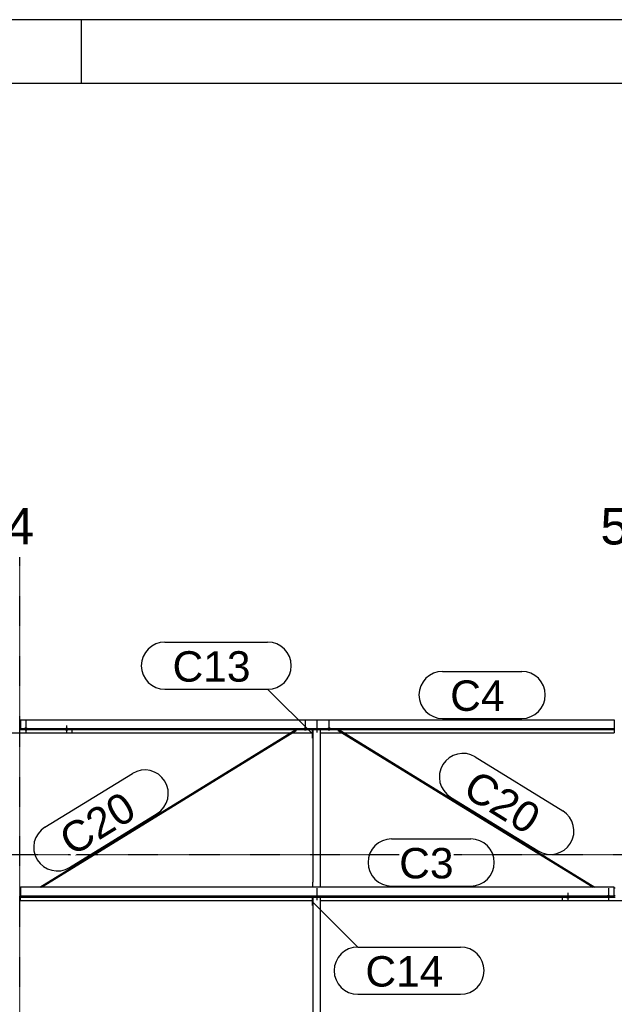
# Model space of a CAD drawing. Header units: millimetres. Extents: x -4888 to 73862, y -29046 to 15504.
# Tile 34 of 111: x 10498 to 13998, y 9708 to 15504. Entities that reach past the tile are written whole.
import ezdxf

# ---------------------------------------------------------------- set-up
doc = ezdxf.new("R2010")
doc.units = ezdxf.units.MM
doc.linetypes.add('DXK_LINE_DOT2', pattern=[3.9198, 1.9599, -1.9599])
doc.linetypes.add('DXK_LINE_DOT3', pattern=[5.9187, 2.979, -0.9799, 0.9799, -0.9799])
doc.styles.add('Arial', font='ARIAL.TTF', dxfattribs={"height": 0.2})

# ---------------------------------------------------------------- blocks, each defined once
blk = doc.blocks.new('Unknown-1953139-1278')
at = {"color": 7, "linetype": 'Continuous'}
for p, q in [((73861.9, 15503.7), (-4888.1, 15503.7)), ((10861.9, 15128.7), (10861.9, 15503.7)), ((73486.9, 15128.7), (-4513.1, 15128.7))]:
    blk.add_line(p, q, dxfattribs=at)
blk = doc.blocks.new('Part-1953139-17045 - 1282')
at = {"color": 3, "linetype": 'Continuous'}
for p, q in [((10503, 11383.2), (13997, 11383.2)), ((10503, 11383.2), (10503, 11324.9)), ((13997, 11383.2), (13997, 11324.9)), ((10503, 11332.4), (13997, 11332.4)), ((10503, 11324.9), (13997, 11324.9)), ((10807, 11306.2), (12093.5, 11306.2)), ((12102.6, 11306.2), (12222, 11306.2)), ((12269, 11306.2), (12397.4, 11306.2)), ((12406.5, 11306.2), (13997, 11306.2)), ((13997, 11324.9), (13997, 11306.2))]:
    blk.add_line(p, q, dxfattribs=at)
blk = doc.blocks.new('GridLine-1953139-4961 - 1282')
at = {"color": 174, "linetype": 'DXK_LINE_DOT3'}
blk.add_line((-1750, 10590), (64750, 10590), dxfattribs=at)
blk = doc.blocks.new('Part-1953139-17046 - 1282')
at = {"color": 3, "linetype": 'Continuous'}
for p, q in [((13997, 10396.9), (10503, 10396.9)), ((10503, 10396.9), (10503, 10338.6)), ((13997, 10338.6), (13997, 10396.9)), ((10503, 10346.1), (13997, 10346.1)), ((10503, 10338.6), (13997, 10338.6)), ((10503, 10319.9), (10503, 10338.6)), ((10503, 10319.9), (12222, 10319.9)), ((12269, 10319.9), (13693, 10319.9))]:
    blk.add_line(p, q, dxfattribs=at)
blk = doc.blocks.new('Bolt-1953139-17676 - 1282')
at = {"color": 5, "linetype": 'Continuous'}
for p, q in [((13956.2, 10343.2), (13956, 10342.8)), ((13956, 10342.8), (13956, 10342.3)), ((13956, 10342.3), (13956, 10341.8)), ((13956, 10341.8), (13956.2, 10341.4)), ((13956.4, 10343.7), (13956.2, 10343.2)), ((13956.2, 10341.4), (13956.4, 10340.9)), ((13956.7, 10344.1), (13956.4, 10343.7)), ((13956.4, 10340.9), (13956.7, 10340.5)), ((13957.1, 10344.6), (13956.7, 10344.1)), ((13956.7, 10340.5), (13957.1, 10340)), ((13957.5, 10345), (13957.1, 10344.6)), ((13957.1, 10340), (13957.5, 10339.6)), ((13958, 10345.3), (13957.5, 10345)), ((13957.5, 10339.6), (13958, 10339.3)), ((13958.6, 10345.7), (13958, 10345.3)), ((13958, 10339.3), (13958.6, 10338.9)), ((13959.3, 10346), (13958.6, 10345.7)), ((13958.6, 10338.9), (13959.3, 10338.6)), ((13960, 10346.3), (13959.3, 10346)), ((13959.3, 10338.6), (13960, 10338.3)), ((13960.8, 10346.5), (13960, 10346.3)), ((13960, 10338.3), (13960.8, 10338.1)), ((13961.6, 10346.7), (13960.8, 10346.5)), ((13960.8, 10338.1), (13961.6, 10337.9)), ((13962.4, 10346.9), (13961.6, 10346.7)), ((13961.6, 10337.9), (13962.4, 10337.7)), ((13963.2, 10347), (13962.4, 10346.9)), ((13962.4, 10337.7), (13963.2, 10337.6)), ((13964.1, 10347.1), (13963.2, 10347)), ((13963.2, 10337.6), (13964.1, 10337.5)), ((13965, 10347.1), (13964.1, 10347.1)), ((13964.1, 10337.5), (13965, 10337.5)), ((13965, 10362), (13965, 10319.7)), ((13965.9, 10347.1), (13965, 10347.1)), ((13965, 10337.5), (13965.9, 10337.5)), ((13966.8, 10347), (13965.9, 10347.1)), ((13965.9, 10337.5), (13966.8, 10337.6)), ((13967.6, 10346.9), (13966.8, 10347)), ((13966.8, 10337.6), (13967.6, 10337.7)), ((13968.4, 10346.7), (13967.6, 10346.9)), ((13967.6, 10337.7), (13968.4, 10337.9)), ((13969.2, 10346.5), (13968.4, 10346.7)), ((13968.4, 10337.9), (13969.2, 10338.1)), ((13970, 10346.3), (13969.2, 10346.5)), ((13969.2, 10338.1), (13970, 10338.3)), ((13970.7, 10346), (13970, 10346.3)), ((13970, 10338.3), (13970.7, 10338.6)), ((13971.4, 10345.7), (13970.7, 10346)), ((13970.7, 10338.6), (13971.4, 10338.9)), ((13972, 10345.3), (13971.4, 10345.7)), ((13971.4, 10338.9), (13972, 10339.3)), ((13972.5, 10345), (13972, 10345.3)), ((13972, 10339.3), (13972.5, 10339.6)), ((13972.9, 10344.6), (13972.5, 10345)), ((13972.5, 10339.6), (13972.9, 10340)), ((13973.3, 10344.1), (13972.9, 10344.6)), ((13972.9, 10340), (13973.3, 10340.5)), ((13973.6, 10343.7), (13973.3, 10344.1)), ((13973.3, 10340.5), (13973.6, 10340.9)), ((13973.8, 10343.2), (13973.6, 10343.7)), ((13973.6, 10340.9), (13973.8, 10341.4)), ((13974, 10342.8), (13973.8, 10343.2)), ((13973.8, 10341.4), (13974, 10341.8)), ((13974, 10342.3), (13974, 10342.8)), ((13974, 10341.8), (13974, 10342.3))]:
    blk.add_line(p, q, dxfattribs=at)
blk = doc.blocks.new('GridLine-1953139-4944 - 1282')
at = {"color": 174, "linetype": 'DXK_LINE_DOT3'}
blk.add_line((10500, -1750), (10500, 12340), dxfattribs=at)
at = {"color": 136, "linetype": 'Continuous', "style": 'Arial'}
blk.add_text('4', height=214.9, dxfattribs=at).set_placement((10416.6, 12415))
blk = doc.blocks.new('GridLine-1953139-4945 - 1282')
at = {"color": 136, "linetype": 'Continuous', "style": 'Arial'}
blk.add_text('5', height=214.9, dxfattribs=at).set_placement((13916.6, 12415))
blk = doc.blocks.new('Part-1953139-17675 - 1282')
at = {"color": 3, "linetype": 'Continuous'}
for p, q in [((13997, 10394.5), (14003, 10394.5)), ((13693, 10317.5), (13693, 10338.6)), ((14307, 10317.5), (13693, 10317.5)), ((13997, 10347.9), (14003, 10347.9)), ((13997, 10339.4), (14003, 10339.4)), ((14307, 10317.5), (14307, 10338.6))]:
    blk.add_line(p, q, dxfattribs=at)
blk = doc.blocks.new('Bolt-1953139-17435 - 1282')
at = {"color": 5, "linetype": 'Continuous'}
for p, q in [((10766.2, 11328.2), (10766, 11327.7)), ((10766, 11327.7), (10766, 11327.2)), ((10766, 11327.2), (10766, 11326.8)), ((10766, 11326.8), (10766.2, 11326.3)), ((10766.4, 11328.6), (10766.2, 11328.2)), ((10766.2, 11326.3), (10766.4, 11325.8)), ((10766.7, 11329.1), (10766.4, 11328.6)), ((10766.4, 11325.8), (10766.7, 11325.4)), ((10767.1, 11329.5), (10766.7, 11329.1)), ((10766.7, 11325.4), (10767.1, 11325)), ((10767.5, 11329.9), (10767.1, 11329.5)), ((10767.1, 11325), (10767.5, 11324.6)), ((10768, 11330.3), (10767.5, 11329.9)), ((10767.5, 11324.6), (10768, 11324.2)), ((10768.6, 11330.6), (10768, 11330.3)), ((10768, 11324.2), (10768.6, 11323.8)), ((10769.3, 11330.9), (10768.6, 11330.6)), ((10768.6, 11323.8), (10769.3, 11323.5)), ((10770, 11331.2), (10769.3, 11330.9)), ((10769.3, 11323.5), (10770, 11323.3)), ((10770.8, 11331.5), (10770, 11331.2)), ((10770, 11323.3), (10770.8, 11323)), ((10771.6, 11331.7), (10770.8, 11331.5)), ((10770.8, 11323), (10771.6, 11322.8)), ((10772.4, 11331.8), (10771.6, 11331.7)), ((10771.6, 11322.8), (10772.4, 11322.7)), ((10773.2, 11331.9), (10772.4, 11331.8)), ((10772.4, 11322.7), (10773.2, 11322.5)), ((10774.1, 11332), (10773.2, 11331.9)), ((10773.2, 11322.5), (10774.1, 11322.5)), ((10775, 11332), (10774.1, 11332)), ((10774.1, 11322.5), (10775, 11322.4)), ((10775, 11349.8), (10775, 11307.4)), ((10775.9, 11332), (10775, 11332)), ((10775, 11322.4), (10775.9, 11322.5)), ((10776.8, 11331.9), (10775.9, 11332)), ((10775.9, 11322.5), (10776.8, 11322.5)), ((10777.6, 11331.8), (10776.8, 11331.9)), ((10776.8, 11322.5), (10777.6, 11322.7)), ((10778.4, 11331.7), (10777.6, 11331.8)), ((10777.6, 11322.7), (10778.4, 11322.8)), ((10779.2, 11331.5), (10778.4, 11331.7)), ((10778.4, 11322.8), (10779.2, 11323)), ((10780, 11331.2), (10779.2, 11331.5)), ((10779.2, 11323), (10780, 11323.3)), ((10780.7, 11330.9), (10780, 11331.2)), ((10780, 11323.3), (10780.7, 11323.5)), ((10781.4, 11330.6), (10780.7, 11330.9)), ((10780.7, 11323.5), (10781.4, 11323.8)), ((10782, 11330.3), (10781.4, 11330.6)), ((10781.4, 11323.8), (10782, 11324.2)), ((10782.5, 11329.9), (10782, 11330.3)), ((10782, 11324.2), (10782.5, 11324.6)), ((10782.9, 11329.5), (10782.5, 11329.9)), ((10782.5, 11324.6), (10782.9, 11325)), ((10783.3, 11329.1), (10782.9, 11329.5)), ((10782.9, 11325), (10783.3, 11325.4)), ((10783.6, 11328.6), (10783.3, 11329.1)), ((10783.3, 11325.4), (10783.6, 11325.8)), ((10783.8, 11328.2), (10783.6, 11328.6)), ((10783.6, 11325.8), (10783.8, 11326.3)), ((10784, 11327.7), (10783.8, 11328.2)), ((10783.8, 11326.3), (10784, 11326.8)), ((10784, 11327.2), (10784, 11327.7)), ((10784, 11326.8), (10784, 11327.2))]:
    blk.add_line(p, q, dxfattribs=at)
blk = doc.blocks.new('Bolt-1953139-17431 - 1282')
at = {"color": 5, "linetype": 'Continuous'}
for p, q in [((10526.2, 11329.5), (10526, 11329.1)), ((10526, 11329.1), (10526, 11328.6)), ((10526, 11328.6), (10526, 11328.1)), ((10526, 11328.1), (10526.2, 11327.7)), ((10526.4, 11330), (10526.2, 11329.5)), ((10526.2, 11327.7), (10526.4, 11327.2)), ((10526.7, 11330.4), (10526.4, 11330)), ((10526.4, 11327.2), (10526.7, 11326.8)), ((10527.1, 11330.8), (10526.7, 11330.4)), ((10526.7, 11326.8), (10527.1, 11326.3)), ((10527.5, 11331.2), (10527.1, 11330.8)), ((10527.1, 11326.3), (10527.5, 11325.9)), ((10528, 11331.6), (10527.5, 11331.2)), ((10527.5, 11325.9), (10528, 11325.5)), ((10528.6, 11332), (10528, 11331.6)), ((10528, 11325.5), (10528.6, 11325.2)), ((10529.3, 11332.3), (10528.6, 11332)), ((10528.6, 11325.2), (10529.3, 11324.9)), ((10530, 11332.6), (10529.3, 11332.3)), ((10529.3, 11324.9), (10530, 11324.6)), ((10530.8, 11332.8), (10530, 11332.6)), ((10530, 11324.6), (10530.8, 11324.4)), ((10531.6, 11333), (10530.8, 11332.8)), ((10530.8, 11324.4), (10531.6, 11324.2)), ((10532.4, 11333.2), (10531.6, 11333)), ((10531.6, 11324.2), (10532.4, 11324)), ((10533.2, 11333.3), (10532.4, 11333.2)), ((10532.4, 11324), (10533.2, 11323.9)), ((10534.1, 11333.4), (10533.2, 11333.3)), ((10533.2, 11323.9), (10534.1, 11323.8)), ((10535, 11333.4), (10534.1, 11333.4)), ((10534.1, 11323.8), (10535, 11323.8)), ((10535, 11348.3), (10535, 11306)), ((10535.9, 11333.4), (10535, 11333.4)), ((10535, 11323.8), (10535.9, 11323.8)), ((10536.8, 11333.3), (10535.9, 11333.4)), ((10535.9, 11323.8), (10536.8, 11323.9)), ((10537.6, 11333.2), (10536.8, 11333.3)), ((10536.8, 11323.9), (10537.6, 11324)), ((10538.4, 11333), (10537.6, 11333.2)), ((10537.6, 11324), (10538.4, 11324.2)), ((10539.2, 11332.8), (10538.4, 11333)), ((10538.4, 11324.2), (10539.2, 11324.4)), ((10540, 11332.6), (10539.2, 11332.8)), ((10539.2, 11324.4), (10540, 11324.6)), ((10540.7, 11332.3), (10540, 11332.6)), ((10540, 11324.6), (10540.7, 11324.9)), ((10541.4, 11332), (10540.7, 11332.3)), ((10540.7, 11324.9), (10541.4, 11325.2)), ((10542, 11331.6), (10541.4, 11332)), ((10541.4, 11325.2), (10542, 11325.5)), ((10542.5, 11331.2), (10542, 11331.6)), ((10542, 11325.5), (10542.5, 11325.9)), ((10542.9, 11330.8), (10542.5, 11331.2)), ((10542.5, 11325.9), (10542.9, 11326.3)), ((10543.3, 11330.4), (10542.9, 11330.8)), ((10542.9, 11326.3), (10543.3, 11326.8)), ((10543.6, 11330), (10543.3, 11330.4)), ((10543.3, 11326.8), (10543.6, 11327.2)), ((10543.8, 11329.5), (10543.6, 11330)), ((10543.6, 11327.2), (10543.8, 11327.7)), ((10544, 11329.1), (10543.8, 11329.5)), ((10543.8, 11327.7), (10544, 11328.1)), ((10544, 11328.6), (10544, 11329.1)), ((10544, 11328.1), (10544, 11328.6))]:
    blk.add_line(p, q, dxfattribs=at)
blk = doc.blocks.new('Part-1953139-17430 - 1282')
at = {"color": 3, "linetype": 'Continuous'}
for p, q in [((10497, 11380.7), (10503, 11380.7)), ((10193, 11303.8), (10193, 11324.9)), ((10807, 11303.8), (10193, 11303.8)), ((10497, 11334.2), (10503, 11334.2)), ((10497, 11325.7), (10503, 11325.7)), ((10807, 11303.8), (10807, 11324.9))]:
    blk.add_line(p, q, dxfattribs=at)
blk = doc.blocks.new('Bolt-1953139-17432 - 1282')
at = {"color": 5, "linetype": 'DXK_LINE_DOT2'}
blk.add_line((10535, 11378.1), (10535, 11335.8), dxfattribs=at)
blk = doc.blocks.new('Bolt-1953139-18328 - 1282')
at = {"color": 5, "linetype": 'DXK_LINE_DOT2'}
blk.add_line((12250, 10321.8), (12250, 10364.1), dxfattribs=at)
blk = doc.blocks.new('Bolt-1953139-17677 - 1282')
at = {"color": 5, "linetype": 'DXK_LINE_DOT2'}
blk.add_line((13965, 10391.8), (13965, 10349.5), dxfattribs=at)
blk = doc.blocks.new('Bolt-1953139-17680 - 1282')
at = {"color": 5, "linetype": 'Continuous'}
for p, q in [((13716.2, 10341.9), (13716, 10341.4)), ((13716, 10341.4), (13716, 10340.9)), ((13716, 10340.9), (13716, 10340.5)), ((13716, 10340.5), (13716.2, 10340)), ((13716.4, 10342.3), (13716.2, 10341.9)), ((13716.2, 10340), (13716.4, 10339.6)), ((13716.7, 10342.8), (13716.4, 10342.3)), ((13716.4, 10339.6), (13716.7, 10339.1)), ((13717.1, 10343.2), (13716.7, 10342.8)), ((13716.7, 10339.1), (13717.1, 10338.7)), ((13717.5, 10343.6), (13717.1, 10343.2)), ((13717.1, 10338.7), (13717.5, 10338.3)), ((13718, 10344), (13717.5, 10343.6)), ((13717.5, 10338.3), (13718, 10337.9)), ((13718.6, 10344.3), (13718, 10344)), ((13718, 10337.9), (13718.6, 10337.6)), ((13719.3, 10344.7), (13718.6, 10344.3)), ((13718.6, 10337.6), (13719.3, 10337.2)), ((13720, 10344.9), (13719.3, 10344.7)), ((13719.3, 10337.2), (13720, 10337)), ((13720.8, 10345.2), (13720, 10344.9)), ((13720, 10337), (13720.8, 10336.7)), ((13721.6, 10345.4), (13720.8, 10345.2)), ((13720.8, 10336.7), (13721.6, 10336.5)), ((13722.4, 10345.5), (13721.6, 10345.4)), ((13721.6, 10336.5), (13722.4, 10336.4)), ((13723.2, 10345.6), (13722.4, 10345.5)), ((13722.4, 10336.4), (13723.2, 10336.3)), ((13724.1, 10345.7), (13723.2, 10345.6)), ((13723.2, 10336.3), (13724.1, 10336.2)), ((13725, 10345.7), (13724.1, 10345.7)), ((13724.1, 10336.2), (13725, 10336.2)), ((13725, 10363.5), (13725, 10321.1)), ((13725.9, 10345.7), (13725, 10345.7)), ((13725, 10336.2), (13725.9, 10336.2)), ((13726.8, 10345.6), (13725.9, 10345.7)), ((13725.9, 10336.2), (13726.8, 10336.3)), ((13727.6, 10345.5), (13726.8, 10345.6)), ((13726.8, 10336.3), (13727.6, 10336.4)), ((13728.4, 10345.4), (13727.6, 10345.5)), ((13727.6, 10336.4), (13728.4, 10336.5)), ((13729.2, 10345.2), (13728.4, 10345.4)), ((13728.4, 10336.5), (13729.2, 10336.7)), ((13730, 10344.9), (13729.2, 10345.2)), ((13729.2, 10336.7), (13730, 10337)), ((13730.7, 10344.7), (13730, 10344.9)), ((13730, 10337), (13730.7, 10337.2)), ((13731.4, 10344.3), (13730.7, 10344.7)), ((13730.7, 10337.2), (13731.4, 10337.6)), ((13732, 10344), (13731.4, 10344.3)), ((13731.4, 10337.6), (13732, 10337.9)), ((13732.5, 10343.6), (13732, 10344)), ((13732, 10337.9), (13732.5, 10338.3)), ((13732.9, 10343.2), (13732.5, 10343.6)), ((13732.5, 10338.3), (13732.9, 10338.7)), ((13733.3, 10342.8), (13732.9, 10343.2)), ((13732.9, 10338.7), (13733.3, 10339.1)), ((13733.6, 10342.3), (13733.3, 10342.8)), ((13733.3, 10339.1), (13733.6, 10339.6)), ((13733.8, 10341.9), (13733.6, 10342.3)), ((13733.6, 10339.6), (13733.8, 10340)), ((13734, 10341.4), (13733.8, 10341.9)), ((13733.8, 10340), (13734, 10340.5)), ((13734, 10340.9), (13734, 10341.4)), ((13734, 10340.5), (13734, 10340.9))]:
    blk.add_line(p, q, dxfattribs=at)
blk = doc.blocks.new('Part-1953139-18326 - 1282')
at = {"color": 3, "linetype": 'Continuous'}
for p, q in [((12222, 11275.6), (12222, 11324.9)), ((12224, 11324.9), (12224, 10426.5)), ((12269, 10396.9), (12269, 11324.9)), ((12224, 11275.6), (12222, 11275.6)), ((12224, 10426.5), (12222, 10426.5)), ((12222, 10426.5), (12222, 10396.9)), ((12224, 10396.9), (12224, 10426.5))]:
    blk.add_line(p, q, dxfattribs=at)
blk = doc.blocks.new('Bolt-1953139-18327 - 1282')
at = {"color": 5, "linetype": 'DXK_LINE_DOT2'}
blk.add_line((12250, 10351.6), (12250, 10394), dxfattribs=at)
blk = doc.blocks.new('Bolt-1953139-18329 - 1282')
at = {"color": 5, "linetype": 'DXK_LINE_DOT2'}
blk.add_line((12250, 11337.1), (12250, 11379.4), dxfattribs=at)
blk = doc.blocks.new('Bolt-1953139-18330 - 1282')
at = {"color": 5, "linetype": 'DXK_LINE_DOT2'}
blk.add_line((12250, 11307.3), (12250, 11349.6), dxfattribs=at)
blk = doc.blocks.new('Part-1953139-18331 - 1282')
at = {"color": 3, "linetype": 'Continuous'}
for p, q in [((12222, 10289.3), (12222, 10338.6)), ((12224, 10338.6), (12224, 9393.6)), ((12269, 9364), (12269, 10338.6)), ((12224, 10289.3), (12222, 10289.3)), ((12224, 9393.6), (12222, 9393.6)), ((12222, 9393.6), (12222, 9364)), ((12224, 9364), (12224, 9393.6))]:
    blk.add_line(p, q, dxfattribs=at)
blk = doc.blocks.new('Part-1953139-19088 - 1282')
at = {"color": 3, "linetype": 'Continuous'}
for p, q in [((12373.5, 11321.2), (12373.9, 11322.6)), ((12373.8, 11320.8), (12373.5, 11321.2)), ((12373.8, 11320.8), (13874, 10396.9)), ((12373.9, 11322.6), (12375, 11324.2)), ((12375, 11324.2), (12375.8, 11324.9)), ((12376.2, 11324.9), (13883.1, 10396.9))]:
    blk.add_line(p, q, dxfattribs=at)
blk = doc.blocks.new('Bolt-1953139-19092 - 1282')
at = {"color": 5, "linetype": 'Continuous'}
for p, q in [((12311.2, 11329.5), (12311, 11329.1)), ((12311, 11329.1), (12311, 11328.6)), ((12311, 11328.6), (12311, 11328.1)), ((12311, 11328.1), (12311.2, 11327.7)), ((12311.4, 11330), (12311.2, 11329.5)), ((12311.2, 11327.7), (12311.4, 11327.2)), ((12311.7, 11330.4), (12311.4, 11330)), ((12311.4, 11327.2), (12311.7, 11326.8)), ((12312.1, 11330.8), (12311.7, 11330.4)), ((12311.7, 11326.8), (12312.1, 11326.3)), ((12312.5, 11331.2), (12312.1, 11330.8)), ((12312.1, 11326.3), (12312.5, 11325.9)), ((12313, 11331.6), (12312.5, 11331.2)), ((12312.5, 11325.9), (12313, 11325.6)), ((12313.6, 11332), (12313, 11331.6)), ((12313, 11325.6), (12313.6, 11325.2)), ((12314.3, 11332.3), (12313.6, 11332)), ((12313.6, 11325.2), (12314.3, 11324.9)), ((12315, 11332.6), (12314.3, 11332.3)), ((12314.3, 11324.9), (12315, 11324.6)), ((12315.8, 11332.8), (12315, 11332.6)), ((12315, 11324.6), (12315.8, 11324.4)), ((12316.6, 11333), (12315.8, 11332.8)), ((12315.8, 11324.4), (12316.6, 11324.2)), ((12317.4, 11333.2), (12316.6, 11333)), ((12316.6, 11324.2), (12317.4, 11324)), ((12318.2, 11333.3), (12317.4, 11333.2)), ((12317.4, 11324), (12318.2, 11323.9)), ((12319.1, 11333.4), (12318.2, 11333.3)), ((12318.2, 11323.9), (12319.1, 11323.8)), ((12320, 11333.4), (12319.1, 11333.4)), ((12319.1, 11323.8), (12320, 11323.8)), ((12320.9, 11333.4), (12320, 11333.4)), ((12320, 11325.2), (12320, 11333.3)), ((12320, 11323.8), (12320.9, 11323.8)), ((12321.8, 11333.3), (12320.9, 11333.4)), ((12320.9, 11323.8), (12321.8, 11323.9)), ((12322.6, 11333.2), (12321.8, 11333.3)), ((12321.8, 11323.9), (12322.6, 11324)), ((12323.4, 11333), (12322.6, 11333.2)), ((12322.6, 11324), (12323.4, 11324.2)), ((12324.2, 11332.8), (12323.4, 11333)), ((12323.4, 11324.2), (12324.2, 11324.4)), ((12325, 11332.6), (12324.2, 11332.8)), ((12324.2, 11324.4), (12325, 11324.6)), ((12325.7, 11332.3), (12325, 11332.6)), ((12325, 11324.6), (12325.7, 11324.9)), ((12326.4, 11332), (12325.7, 11332.3)), ((12325.7, 11324.9), (12326.4, 11325.2)), ((12327, 11331.6), (12326.4, 11332)), ((12326.4, 11325.2), (12327, 11325.6)), ((12327.5, 11331.2), (12327, 11331.6)), ((12327, 11325.6), (12327.5, 11325.9)), ((12327.9, 11330.8), (12327.5, 11331.2)), ((12327.5, 11325.9), (12327.9, 11326.3)), ((12328.3, 11330.4), (12327.9, 11330.8)), ((12327.9, 11326.3), (12328.3, 11326.8)), ((12328.6, 11330), (12328.3, 11330.4)), ((12328.3, 11326.8), (12328.6, 11327.2)), ((12328.8, 11329.5), (12328.6, 11330)), ((12328.6, 11327.2), (12328.8, 11327.7)), ((12329, 11329.1), (12328.8, 11329.5)), ((12328.8, 11327.7), (12329, 11328.1)), ((12329, 11328.6), (12329, 11329.1)), ((12329, 11328.1), (12329, 11328.6))]:
    blk.add_line(p, q, dxfattribs=at)
blk = doc.blocks.new('Part-1953139-19087 - 1282')
at = {"color": 3, "linetype": 'Continuous'}
for p, q in [((10616.9, 10396.9), (12123.8, 11324.9)), ((10626, 10396.9), (12126.2, 11320.8)), ((12124.2, 11324.9), (12125, 11324.2)), ((12125, 11324.2), (12126.1, 11322.6)), ((12126.1, 11322.6), (12126.5, 11321.2)), ((12126.5, 11321.2), (12126.2, 11320.8))]:
    blk.add_line(p, q, dxfattribs=at)
blk = doc.blocks.new('Bolt-1953139-19089 - 1282')
at = {"color": 5, "linetype": 'DXK_LINE_DOT2'}
blk.add_line((12180, 11337.9), (12180, 11380.2), dxfattribs=at)
blk = doc.blocks.new('Bolt-1953139-19090 - 1282')
at = {"color": 5, "linetype": 'Continuous'}
for p, q in [((12171.2, 11329.5), (12171, 11329.1)), ((12171, 11329.1), (12171, 11328.6)), ((12171, 11328.6), (12171, 11328.1)), ((12171, 11328.1), (12171.2, 11327.7)), ((12171.4, 11330), (12171.2, 11329.5)), ((12171.2, 11327.7), (12171.4, 11327.2)), ((12171.7, 11330.4), (12171.4, 11330)), ((12171.4, 11327.2), (12171.7, 11326.8)), ((12172.1, 11330.8), (12171.7, 11330.4)), ((12171.7, 11326.8), (12172.1, 11326.3)), ((12172.5, 11331.2), (12172.1, 11330.8)), ((12172.1, 11326.3), (12172.5, 11325.9)), ((12173, 11331.6), (12172.5, 11331.2)), ((12172.5, 11325.9), (12173, 11325.6)), ((12173.6, 11332), (12173, 11331.6)), ((12173, 11325.6), (12173.6, 11325.2)), ((12174.3, 11332.3), (12173.6, 11332)), ((12173.6, 11325.2), (12174.3, 11324.9)), ((12175, 11332.6), (12174.3, 11332.3)), ((12174.3, 11324.9), (12175, 11324.6)), ((12175.8, 11332.8), (12175, 11332.6)), ((12175, 11324.6), (12175.8, 11324.4)), ((12176.6, 11333), (12175.8, 11332.8)), ((12175.8, 11324.4), (12176.6, 11324.2)), ((12177.4, 11333.2), (12176.6, 11333)), ((12176.6, 11324.2), (12177.4, 11324)), ((12178.2, 11333.3), (12177.4, 11333.2)), ((12177.4, 11324), (12178.2, 11323.9)), ((12179.1, 11333.4), (12178.2, 11333.3)), ((12178.2, 11323.9), (12179.1, 11323.8)), ((12180, 11333.4), (12179.1, 11333.4)), ((12179.1, 11323.8), (12180, 11323.8)), ((12180.9, 11333.4), (12180, 11333.4)), ((12180, 11325.2), (12180, 11333.3)), ((12180, 11323.8), (12180.9, 11323.8)), ((12181.8, 11333.3), (12180.9, 11333.4)), ((12180.9, 11323.8), (12181.8, 11323.9)), ((12182.6, 11333.2), (12181.8, 11333.3)), ((12181.8, 11323.9), (12182.6, 11324)), ((12183.4, 11333), (12182.6, 11333.2)), ((12182.6, 11324), (12183.4, 11324.2)), ((12184.2, 11332.8), (12183.4, 11333)), ((12183.4, 11324.2), (12184.2, 11324.4)), ((12185, 11332.6), (12184.2, 11332.8)), ((12184.2, 11324.4), (12185, 11324.6)), ((12185.7, 11332.3), (12185, 11332.6)), ((12185, 11324.6), (12185.7, 11324.9)), ((12186.4, 11332), (12185.7, 11332.3)), ((12185.7, 11324.9), (12186.4, 11325.2)), ((12187, 11331.6), (12186.4, 11332)), ((12186.4, 11325.2), (12187, 11325.6)), ((12187.5, 11331.2), (12187, 11331.6)), ((12187, 11325.6), (12187.5, 11325.9)), ((12187.9, 11330.8), (12187.5, 11331.2)), ((12187.5, 11325.9), (12187.9, 11326.3)), ((12188.3, 11330.4), (12187.9, 11330.8)), ((12187.9, 11326.3), (12188.3, 11326.8)), ((12188.6, 11330), (12188.3, 11330.4)), ((12188.3, 11326.8), (12188.6, 11327.2)), ((12188.8, 11329.5), (12188.6, 11330)), ((12188.6, 11327.2), (12188.8, 11327.7)), ((12189, 11329.1), (12188.8, 11329.5)), ((12188.8, 11327.7), (12189, 11328.1)), ((12189, 11328.6), (12189, 11329.1)), ((12189, 11328.1), (12189, 11328.6))]:
    blk.add_line(p, q, dxfattribs=at)
blk = doc.blocks.new('Bolt-1953139-19091 - 1282')
at = {"color": 5, "linetype": 'DXK_LINE_DOT2'}
blk.add_line((12320, 11337.9), (12320, 11380.2), dxfattribs=at)
blk = doc.blocks.new('Mark-1953139-19213 - 1282')
at = {"color": 136, "linetype": 'Continuous'}
for p, q in [((12987.5, 11668.2), (13453.2, 11668.2)), ((12987.5, 11390.7), (13453.2, 11390.7))]:
    blk.add_line(p, q, dxfattribs=at)
for centre, radius, start, end in [((12987.5, 11529.4), 138.7, 90.00001, 270.00001), ((13453.2, 11529.4), 138.8, 270.00001, 90.00001)]:
    blk.add_arc(centre, radius, start, end, dxfattribs=at)
at = {"color": 0}
blk.add_wipeout([(13352, 11435.7), (13352, 11623.2), (13032.5, 11623.2), (13032.5, 11435.7)], dxfattribs=at)
blk.add_wipeout([(13352, 11435.7), (13352, 11623.2), (13032.5, 11623.2), (13032.5, 11435.7)], dxfattribs=at)
at = {"color": 2, "style": 'Arial'}
blk.add_text('C4', height=179.08, dxfattribs=at).set_placement((13032.5, 11435.7))
blk = doc.blocks.new('Mark-1953139-19214 - 1282')
at = {"color": 136, "linetype": 'Continuous'}
for p, q in [((12687.5, 10681.9), (13153.2, 10681.9)), ((12687.5, 10404.4), (13153.2, 10404.4))]:
    blk.add_line(p, q, dxfattribs=at)
for centre, start, end in [((12687.5, 10543.1), 90.00001, 270.00001), ((13153.2, 10543.1), 270.00001, 90.00001)]:
    blk.add_arc(centre, 138.8, start, end, dxfattribs=at)
at = {"color": 0}
blk.add_wipeout([(13052, 10449.4), (13052, 10636.9), (12732.5, 10636.9), (12732.5, 10449.4)], dxfattribs=at)
blk.add_wipeout([(13052, 10449.4), (13052, 10636.9), (12732.5, 10636.9), (12732.5, 10449.4)], dxfattribs=at)
at = {"color": 2, "style": 'Arial'}
blk.add_text('C3', height=179.08, dxfattribs=at).set_placement((12732.5, 10449.4))
blk = doc.blocks.new('Mark-1953139-19604 - 1282')
at = {"color": 136, "linetype": 'Continuous'}
for p, q in [((11353.3, 11840), (11958.1, 11840)), ((11353.3, 11562.5), (11958.1, 11562.5)), ((12223.2, 11297.4), (11958.1, 11562.5))]:
    blk.add_line(p, q, dxfattribs=at)
for centre, start, end in [((11353.3, 11701.3), 90, 270), ((11958.1, 11701.3), 270, 90)]:
    blk.add_arc(centre, 138.8, start, end, dxfattribs=at)
at = {"color": 0}
blk.add_wipeout([(11856.8, 11607.5), (11856.8, 11795), (11398.3, 11795), (11398.3, 11607.5)], dxfattribs=at)
blk.add_wipeout([(11856.8, 11607.5), (11856.8, 11795), (11398.3, 11795), (11398.3, 11607.5)], dxfattribs=at)
at = {"color": 2, "style": 'Arial'}
blk.add_text('C13', height=179.08, dxfattribs=at).set_placement((11398.3, 11607.5))
blk = doc.blocks.new('Mark-1953139-19605 - 1282')
at = {"color": 136, "linetype": 'Continuous'}
for p, q in [((12223.2, 10310.3), (12488.4, 10045.2)), ((12488.4, 10045.2), (13093.2, 10045.2)), ((12488.4, 9767.7), (13093.2, 9767.7))]:
    blk.add_line(p, q, dxfattribs=at)
for centre, start, end in [((12488.4, 9906.4), 90, 270), ((13093.2, 9906.4), 270, 90)]:
    blk.add_arc(centre, 138.8, start, end, dxfattribs=at)
at = {"color": 0}
blk.add_wipeout([(12991.9, 9812.7), (12991.9, 10000.2), (12533.4, 10000.2), (12533.4, 9812.7)], dxfattribs=at)
blk.add_wipeout([(12991.9, 9812.7), (12991.9, 10000.2), (12533.4, 10000.2), (12533.4, 9812.7)], dxfattribs=at)
at = {"color": 2, "style": 'Arial'}
blk.add_text('C14', height=179.08, dxfattribs=at).set_placement((12533.4, 9812.7))
blk = doc.blocks.new('Mark-1953139-19851 - 1282')
at = {"color": 0}
blk.add_wipeout([(11197.6, 10816.2), (11099.2, 10975.8), (10708.8, 10735.4), (10807.2, 10575.7)], dxfattribs=at)
blk.add_wipeout([(11197.6, 10816.2), (11099.2, 10975.8), (10708.8, 10735.4), (10807.2, 10575.7)], dxfattribs=at)
at = {"color": 136, "linetype": 'Continuous'}
for p, q in [((10646.9, 10750.1), (11161.9, 11067.2)), ((10792.4, 10513.8), (11307.4, 10830.9))]:
    blk.add_line(p, q, dxfattribs=at)
for centre, start, end in [((11234.6, 10949.1), 301.62606, 121.62606), ((10719.7, 10632), 121.62606, 301.62606)]:
    blk.add_arc(centre, 138.8, start, end, dxfattribs=at)
at = {"color": 2, "style": 'Arial'}
blk.add_text('C20', height=179.08, rotation=31.62727, dxfattribs=at).set_placement((10807.2, 10575.7))
blk = doc.blocks.new('Mark-1953139-19852 - 1282')
at = {"color": 0}
blk.add_wipeout([(13486.8, 10702.6), (13585.1, 10862.3), (13194.7, 11102.7), (13096.4, 10943)], dxfattribs=at)
blk.add_wipeout([(13486.8, 10702.6), (13585.1, 10862.3), (13194.7, 11102.7), (13096.4, 10943)], dxfattribs=at)
at = {"color": 136, "linetype": 'Continuous'}
for p, q in [((13180, 11164.6), (13694.9, 10847.5)), ((13034.5, 10928.3), (13549.4, 10611.2))]:
    blk.add_line(p, q, dxfattribs=at)
for centre, start, end in [((13107.2, 11046.5), 58.37395, 238.37395), ((13622.2, 10729.3), 238.37395, 58.37395)]:
    blk.add_arc(centre, 138.7, start, end, dxfattribs=at)
at = {"color": 2, "style": 'Arial'}
blk.add_text('C20', height=179.08, rotation=-31.62727, dxfattribs=at).set_placement((13096.4, 10943))

msp = doc.modelspace()

# ---------------------------------------------------------------- block references
for name in ['Unknown-1953139-1278', 'GridLine-1953139-4944 - 1282', 'GridLine-1953139-4945 - 1282', 'Part-1953139-17430 - 1282', 'Part-1953139-17045 - 1282', 'Bolt-1953139-17432 - 1282', 'Bolt-1953139-19089 - 1282', 'Bolt-1953139-18329 - 1282', 'Bolt-1953139-19091 - 1282', 'Bolt-1953139-17431 - 1282', 'Part-1953139-19087 - 1282', 'Bolt-1953139-17435 - 1282', 'Bolt-1953139-19090 - 1282', 'Part-1953139-18326 - 1282', 'Bolt-1953139-18330 - 1282', 'Bolt-1953139-19092 - 1282', 'Part-1953139-19088 - 1282', 'GridLine-1953139-4961 - 1282', 'Part-1953139-17046 - 1282', 'Bolt-1953139-18327 - 1282', 'Part-1953139-17675 - 1282', 'Bolt-1953139-17677 - 1282', 'Part-1953139-18331 - 1282', 'Bolt-1953139-18328 - 1282', 'Bolt-1953139-17680 - 1282', 'Bolt-1953139-17676 - 1282']:
    msp.add_blockref(name, (0, 0))

# ---------------------------------------------------------------- next in the draw order: block references
for name in ['Mark-1953139-19604 - 1282', 'Mark-1953139-19213 - 1282', 'Mark-1953139-19851 - 1282', 'Mark-1953139-19214 - 1282', 'Mark-1953139-19605 - 1282']:
    msp.add_blockref(name, (0, 0))

# ---------------------------------------------------------------- next in the draw order: block references
msp.add_blockref('Mark-1953139-19852 - 1282', (0, 0))

doc.saveas('drawing.dxf')
